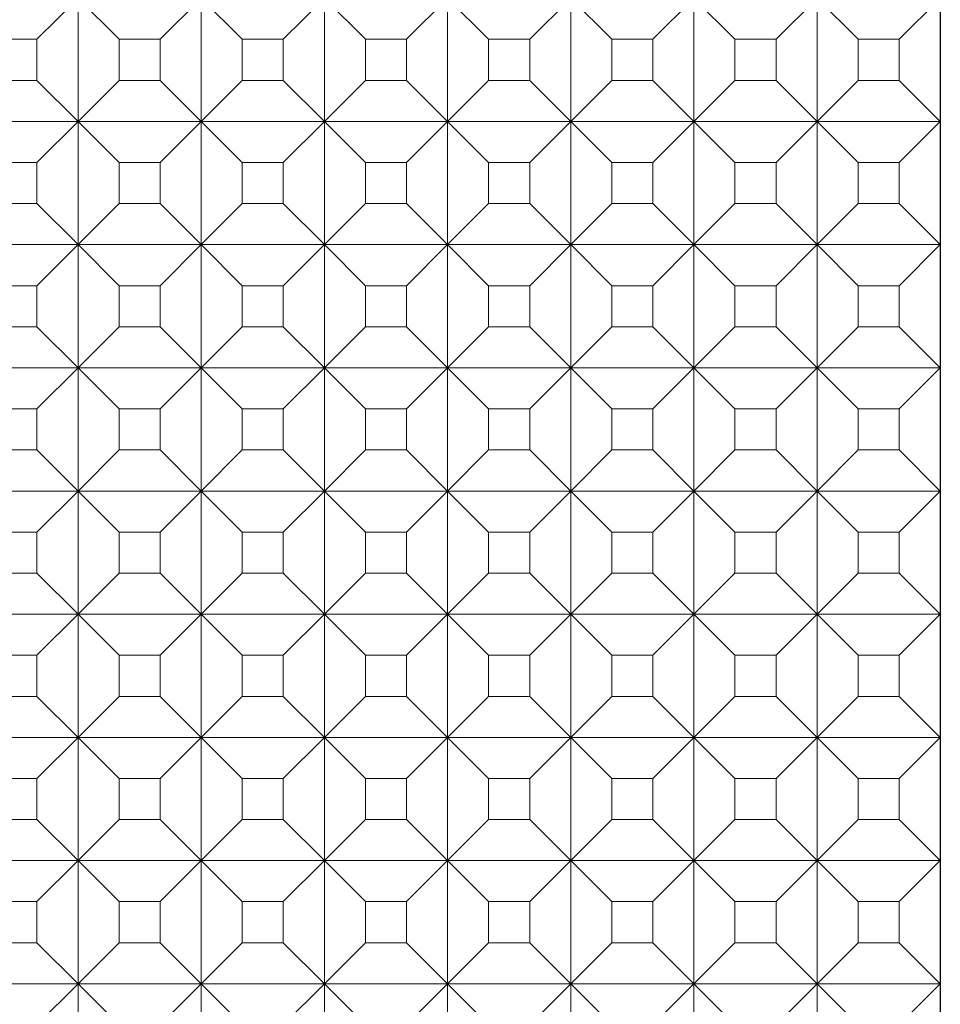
# Model space of a CAD drawing. Header units: millimetres. Extents: x -7 to 74.8, y -68.9 to 16.9.
# Tile 6 of 8: x 63.6 to 74.8, y -45.5 to -33.5. Entities that reach past the tile are written whole.
import ezdxf

# ---------------------------------------------------------------- set-up
doc = ezdxf.new("R2010")
doc.units = ezdxf.units.MM
doc.linetypes.add('CENTER2', pattern=[28.575, 19.05, -3.175, 3.175, -3.175])
for name, color, linetype, lineweight in [('CL', 1, 'CENTER2', 15), ('G', 3, 'Continuous', 18), ('W', 7, 'Continuous', 30)]:
    doc.layers.add(name, color=color, linetype=linetype, lineweight=lineweight)

msp = doc.modelspace()

# ---------------------------------------------------------------- linework, layer by layer
at = {"layer": 'CL', "ltscale": 0.3}
msp.add_line((64.3138, -21.5971), (64.3138, -68.937), dxfattribs=at)
at = {"layer": 'G', "ltscale": 25.4}
for p, q in [((63.8138, -33.7498), (64.3138, -33.2498)), ((64.3138, -33.2498), (64.3138, -34.7498)), ((64.3138, -33.2498), (64.8138, -33.7498)), ((65.3138, -33.7498), (65.8138, -33.2498)), ((65.8138, -33.2498), (65.8138, -34.7498)), ((65.8138, -33.2498), (66.3138, -33.7498)), ((66.8138, -33.7498), (67.3138, -33.2498)), ((67.3138, -33.2498), (67.3138, -34.7498)), ((67.3138, -33.2498), (67.8138, -33.7498)), ((68.3138, -33.7498), (68.8138, -33.2498)), ((68.8138, -33.2498), (68.8138, -34.7498)), ((68.8138, -33.2498), (69.3138, -33.7498)), ((69.8138, -33.7498), (70.3138, -33.2498)), ((70.3138, -33.2498), (70.3138, -34.7498)), ((70.3138, -33.2498), (70.8138, -33.7498)), ((71.3138, -33.7498), (71.8138, -33.2498)), ((71.8138, -33.2498), (71.8138, -34.7498)), ((71.8138, -33.2498), (72.3138, -33.7498)), ((72.8138, -33.7498), (73.3138, -33.2498)), ((73.3138, -33.2498), (73.3138, -34.7498)), ((73.3138, -33.2498), (73.8138, -33.7498)), ((74.3138, -33.7498), (74.8138, -33.2498)), ((63.8138, -33.7498), (63.3138, -33.7498)), ((63.8138, -33.7498), (63.8138, -34.2498)), ((65.3138, -33.7498), (64.8138, -33.7498)), ((64.8138, -33.7498), (64.8138, -34.2498)), ((65.3138, -33.7498), (65.3138, -34.2498)), ((66.8138, -33.7498), (66.3138, -33.7498)), ((66.3138, -33.7498), (66.3138, -34.2498)), ((66.8138, -33.7498), (66.8138, -34.2498)), ((68.3138, -33.7498), (67.8138, -33.7498)), ((67.8138, -33.7498), (67.8138, -34.2498)), ((68.3138, -33.7498), (68.3138, -34.2498)), ((69.8138, -33.7498), (69.3138, -33.7498)), ((69.3138, -33.7498), (69.3138, -34.2498)), ((69.8138, -33.7498), (69.8138, -34.2498)), ((71.3138, -33.7498), (70.8138, -33.7498)), ((70.8138, -33.7498), (70.8138, -34.2498)), ((71.3138, -33.7498), (71.3138, -34.2498)), ((72.8138, -33.7498), (72.3138, -33.7498)), ((72.3138, -33.7498), (72.3138, -34.2498)), ((72.8138, -33.7498), (72.8138, -34.2498)), ((74.3138, -33.7498), (73.8138, -33.7498)), ((73.8138, -33.7498), (73.8138, -34.2498)), ((74.3138, -34.2498), (74.3138, -33.7498)), ((63.8138, -34.2498), (63.3138, -34.2498)), ((64.3138, -34.7498), (63.8138, -34.2498)), ((64.8138, -34.2498), (64.3138, -34.7498)), ((65.3138, -34.2498), (64.8138, -34.2498)), ((65.8138, -34.7498), (65.3138, -34.2498)), ((66.3138, -34.2498), (65.8138, -34.7498)), ((66.8138, -34.2498), (66.3138, -34.2498)), ((67.3138, -34.7498), (66.8138, -34.2498)), ((67.8138, -34.2498), (67.3138, -34.7498)), ((68.3138, -34.2498), (67.8138, -34.2498)), ((68.8138, -34.7498), (68.3138, -34.2498)), ((69.3138, -34.2498), (68.8138, -34.7498)), ((69.8138, -34.2498), (69.3138, -34.2498)), ((70.3138, -34.7498), (69.8138, -34.2498)), ((70.8138, -34.2498), (70.3138, -34.7498)), ((71.3138, -34.2498), (70.8138, -34.2498)), ((71.8138, -34.7498), (71.3138, -34.2498)), ((72.3138, -34.2498), (71.8138, -34.7498)), ((72.8138, -34.2498), (72.3138, -34.2498)), ((73.3138, -34.7498), (72.8138, -34.2498)), ((73.8138, -34.2498), (73.3138, -34.7498)), ((74.3138, -34.2498), (73.8138, -34.2498)), ((74.8138, -34.7498), (74.3138, -34.2498)), ((64.3138, -34.7498), (62.8138, -34.7498)), ((63.8138, -35.2498), (64.3138, -34.7498)), ((65.8138, -34.7498), (64.3138, -34.7498)), ((64.3138, -34.7498), (64.3138, -36.2498)), ((64.3138, -34.7498), (64.8138, -35.2498)), ((65.3138, -35.2498), (65.8138, -34.7498)), ((67.3138, -34.7498), (65.8138, -34.7498)), ((65.8138, -34.7498), (65.8138, -36.2498)), ((65.8138, -34.7498), (66.3138, -35.2498)), ((66.8138, -35.2498), (67.3138, -34.7498)), ((68.8138, -34.7498), (67.3138, -34.7498)), ((67.3138, -34.7498), (67.3138, -36.2498)), ((67.3138, -34.7498), (67.8138, -35.2498)), ((68.3138, -35.2498), (68.8138, -34.7498)), ((70.3138, -34.7498), (68.8138, -34.7498)), ((68.8138, -34.7498), (68.8138, -36.2498)), ((68.8138, -34.7498), (69.3138, -35.2498)), ((69.8138, -35.2498), (70.3138, -34.7498)), ((71.8138, -34.7498), (70.3138, -34.7498)), ((70.3138, -34.7498), (70.3138, -36.2498)), ((70.3138, -34.7498), (70.8138, -35.2498)), ((71.3138, -35.2498), (71.8138, -34.7498)), ((73.3138, -34.7498), (71.8138, -34.7498)), ((71.8138, -34.7498), (71.8138, -36.2498)), ((71.8138, -34.7498), (72.3138, -35.2498)), ((72.8138, -35.2498), (73.3138, -34.7498)), ((74.8138, -34.7498), (73.3138, -34.7498)), ((73.3138, -34.7498), (73.3138, -36.2498)), ((73.3138, -34.7498), (73.8138, -35.2498)), ((74.3138, -35.2498), (74.8138, -34.7498)), ((63.8138, -35.2498), (63.3138, -35.2498)), ((63.8138, -35.2498), (63.8138, -35.7498)), ((65.3138, -35.2498), (64.8138, -35.2498)), ((64.8138, -35.2498), (64.8138, -35.7498)), ((65.3138, -35.2498), (65.3138, -35.7498)), ((66.8138, -35.2498), (66.3138, -35.2498)), ((66.3138, -35.2498), (66.3138, -35.7498)), ((66.8138, -35.2498), (66.8138, -35.7498)), ((68.3138, -35.2498), (67.8138, -35.2498)), ((67.8138, -35.2498), (67.8138, -35.7498)), ((68.3138, -35.2498), (68.3138, -35.7498)), ((69.8138, -35.2498), (69.3138, -35.2498)), ((69.3138, -35.2498), (69.3138, -35.7498)), ((69.8138, -35.2498), (69.8138, -35.7498)), ((71.3138, -35.2498), (70.8138, -35.2498)), ((70.8138, -35.2498), (70.8138, -35.7498)), ((71.3138, -35.2498), (71.3138, -35.7498)), ((72.8138, -35.2498), (72.3138, -35.2498)), ((72.3138, -35.2498), (72.3138, -35.7498)), ((72.8138, -35.2498), (72.8138, -35.7498)), ((74.3138, -35.2498), (73.8138, -35.2498)), ((73.8138, -35.2498), (73.8138, -35.7498)), ((74.3138, -35.7498), (74.3138, -35.2498)), ((63.8138, -35.7498), (63.3138, -35.7498)), ((64.3138, -36.2498), (63.8138, -35.7498)), ((64.8138, -35.7498), (64.3138, -36.2498)), ((65.3138, -35.7498), (64.8138, -35.7498)), ((65.8138, -36.2498), (65.3138, -35.7498)), ((66.3138, -35.7498), (65.8138, -36.2498)), ((66.8138, -35.7498), (66.3138, -35.7498)), ((67.3138, -36.2498), (66.8138, -35.7498)), ((67.8138, -35.7498), (67.3138, -36.2498)), ((68.3138, -35.7498), (67.8138, -35.7498)), ((68.8138, -36.2498), (68.3138, -35.7498)), ((69.3138, -35.7498), (68.8138, -36.2498)), ((69.8138, -35.7498), (69.3138, -35.7498)), ((70.3138, -36.2498), (69.8138, -35.7498)), ((70.8138, -35.7498), (70.3138, -36.2498)), ((71.3138, -35.7498), (70.8138, -35.7498)), ((71.8138, -36.2498), (71.3138, -35.7498)), ((72.3138, -35.7498), (71.8138, -36.2498)), ((72.8138, -35.7498), (72.3138, -35.7498)), ((73.3138, -36.2498), (72.8138, -35.7498)), ((73.8138, -35.7498), (73.3138, -36.2498)), ((74.3138, -35.7498), (73.8138, -35.7498)), ((74.8138, -36.2498), (74.3138, -35.7498)), ((64.3138, -36.2498), (62.8138, -36.2498)), ((63.8138, -36.7498), (64.3138, -36.2498)), ((65.8138, -36.2498), (64.3138, -36.2498)), ((64.3138, -36.2498), (64.3138, -37.7498)), ((64.3138, -36.2498), (64.8138, -36.7498)), ((65.3138, -36.7498), (65.8138, -36.2498)), ((67.3138, -36.2498), (65.8138, -36.2498)), ((65.8138, -36.2498), (65.8138, -37.7498)), ((65.8138, -36.2498), (66.3138, -36.7498)), ((66.8138, -36.7498), (67.3138, -36.2498)), ((68.8138, -36.2498), (67.3138, -36.2498)), ((67.3138, -36.2498), (67.3138, -37.7498)), ((67.3138, -36.2498), (67.8138, -36.7498)), ((68.3138, -36.7498), (68.8138, -36.2498)), ((70.3138, -36.2498), (68.8138, -36.2498)), ((68.8138, -36.2498), (68.8138, -37.7498)), ((68.8138, -36.2498), (69.3138, -36.7498)), ((69.8138, -36.7498), (70.3138, -36.2498)), ((71.8138, -36.2498), (70.3138, -36.2498)), ((70.3138, -36.2498), (70.3138, -37.7498)), ((70.3138, -36.2498), (70.8138, -36.7498)), ((71.3138, -36.7498), (71.8138, -36.2498)), ((73.3138, -36.2498), (71.8138, -36.2498)), ((71.8138, -36.2498), (71.8138, -37.7498)), ((71.8138, -36.2498), (72.3138, -36.7498)), ((72.8138, -36.7498), (73.3138, -36.2498)), ((74.8138, -36.2498), (73.3138, -36.2498)), ((73.3138, -36.2498), (73.3138, -37.7498)), ((73.3138, -36.2498), (73.8138, -36.7498)), ((74.3138, -36.7498), (74.8138, -36.2498)), ((63.8138, -36.7498), (63.3138, -36.7498)), ((63.8138, -36.7498), (63.8138, -37.2498)), ((65.3138, -36.7498), (64.8138, -36.7498)), ((64.8138, -36.7498), (64.8138, -37.2498)), ((65.3138, -36.7498), (65.3138, -37.2498)), ((66.8138, -36.7498), (66.3138, -36.7498)), ((66.3138, -36.7498), (66.3138, -37.2498)), ((66.8138, -36.7498), (66.8138, -37.2498)), ((68.3138, -36.7498), (67.8138, -36.7498)), ((67.8138, -36.7498), (67.8138, -37.2498)), ((68.3138, -36.7498), (68.3138, -37.2498)), ((69.8138, -36.7498), (69.3138, -36.7498)), ((69.3138, -36.7498), (69.3138, -37.2498)), ((69.8138, -36.7498), (69.8138, -37.2498)), ((71.3138, -36.7498), (70.8138, -36.7498)), ((70.8138, -36.7498), (70.8138, -37.2498)), ((71.3138, -36.7498), (71.3138, -37.2498)), ((72.8138, -36.7498), (72.3138, -36.7498)), ((72.3138, -36.7498), (72.3138, -37.2498)), ((72.8138, -36.7498), (72.8138, -37.2498)), ((74.3138, -36.7498), (73.8138, -36.7498)), ((73.8138, -36.7498), (73.8138, -37.2498)), ((74.3138, -37.2498), (74.3138, -36.7498)), ((63.8138, -37.2498), (63.3138, -37.2498)), ((64.3138, -37.7498), (63.8138, -37.2498)), ((64.8138, -37.2498), (64.3138, -37.7498)), ((65.3138, -37.2498), (64.8138, -37.2498)), ((65.8138, -37.7498), (65.3138, -37.2498)), ((66.3138, -37.2498), (65.8138, -37.7498)), ((66.8138, -37.2498), (66.3138, -37.2498)), ((67.3138, -37.7498), (66.8138, -37.2498)), ((67.8138, -37.2498), (67.3138, -37.7498)), ((68.3138, -37.2498), (67.8138, -37.2498)), ((68.8138, -37.7498), (68.3138, -37.2498)), ((69.3138, -37.2498), (68.8138, -37.7498)), ((69.8138, -37.2498), (69.3138, -37.2498)), ((70.3138, -37.7498), (69.8138, -37.2498)), ((70.8138, -37.2498), (70.3138, -37.7498)), ((71.3138, -37.2498), (70.8138, -37.2498)), ((71.8138, -37.7498), (71.3138, -37.2498)), ((72.3138, -37.2498), (71.8138, -37.7498)), ((72.8138, -37.2498), (72.3138, -37.2498)), ((73.3138, -37.7498), (72.8138, -37.2498)), ((73.8138, -37.2498), (73.3138, -37.7498)), ((74.3138, -37.2498), (73.8138, -37.2498)), ((74.8138, -37.7498), (74.3138, -37.2498)), ((64.3138, -37.7498), (62.8138, -37.7498)), ((63.8138, -38.2498), (64.3138, -37.7498)), ((65.8138, -37.7498), (64.3138, -37.7498)), ((64.3138, -37.7498), (64.3138, -39.2498)), ((64.3138, -37.7498), (64.8138, -38.2498)), ((65.3138, -38.2498), (65.8138, -37.7498)), ((67.3138, -37.7498), (65.8138, -37.7498)), ((65.8138, -37.7498), (65.8138, -39.2498)), ((65.8138, -37.7498), (66.3138, -38.2498)), ((66.8138, -38.2498), (67.3138, -37.7498)), ((68.8138, -37.7498), (67.3138, -37.7498)), ((67.3138, -37.7498), (67.3138, -39.2498)), ((67.3138, -37.7498), (67.8138, -38.2498)), ((68.3138, -38.2498), (68.8138, -37.7498)), ((70.3138, -37.7498), (68.8138, -37.7498)), ((68.8138, -37.7498), (68.8138, -39.2498)), ((68.8138, -37.7498), (69.3138, -38.2498)), ((69.8138, -38.2498), (70.3138, -37.7498)), ((71.8138, -37.7498), (70.3138, -37.7498)), ((70.3138, -37.7498), (70.3138, -39.2498)), ((70.3138, -37.7498), (70.8138, -38.2498)), ((71.3138, -38.2498), (71.8138, -37.7498)), ((73.3138, -37.7498), (71.8138, -37.7498)), ((71.8138, -37.7498), (71.8138, -39.2498)), ((71.8138, -37.7498), (72.3138, -38.2498)), ((72.8138, -38.2498), (73.3138, -37.7498)), ((74.8138, -37.7498), (73.3138, -37.7498)), ((73.3138, -37.7498), (73.3138, -39.2498)), ((73.3138, -37.7498), (73.8138, -38.2498)), ((74.3138, -38.2498), (74.8138, -37.7498)), ((63.8138, -38.2498), (63.3138, -38.2498)), ((63.8138, -38.2498), (63.8138, -38.7498)), ((65.3138, -38.2498), (64.8138, -38.2498)), ((64.8138, -38.2498), (64.8138, -38.7498)), ((65.3138, -38.2498), (65.3138, -38.7498)), ((66.8138, -38.2498), (66.3138, -38.2498)), ((66.3138, -38.2498), (66.3138, -38.7498)), ((66.8138, -38.2498), (66.8138, -38.7498)), ((68.3138, -38.2498), (67.8138, -38.2498)), ((67.8138, -38.2498), (67.8138, -38.7498)), ((68.3138, -38.2498), (68.3138, -38.7498)), ((69.8138, -38.2498), (69.3138, -38.2498)), ((69.3138, -38.2498), (69.3138, -38.7498)), ((69.8138, -38.2498), (69.8138, -38.7498)), ((71.3138, -38.2498), (70.8138, -38.2498)), ((70.8138, -38.2498), (70.8138, -38.7498)), ((71.3138, -38.2498), (71.3138, -38.7498)), ((72.8138, -38.2498), (72.3138, -38.2498)), ((72.3138, -38.2498), (72.3138, -38.7498)), ((72.8138, -38.2498), (72.8138, -38.7498)), ((74.3138, -38.2498), (73.8138, -38.2498)), ((73.8138, -38.2498), (73.8138, -38.7498)), ((74.3138, -38.7498), (74.3138, -38.2498)), ((63.8138, -38.7498), (63.3138, -38.7498)), ((64.3138, -39.2498), (63.8138, -38.7498)), ((64.8138, -38.7498), (64.3138, -39.2498)), ((65.3138, -38.7498), (64.8138, -38.7498)), ((65.8138, -39.2498), (65.3138, -38.7498)), ((66.3138, -38.7498), (65.8138, -39.2498)), ((66.8138, -38.7498), (66.3138, -38.7498)), ((67.3138, -39.2498), (66.8138, -38.7498)), ((67.8138, -38.7498), (67.3138, -39.2498)), ((68.3138, -38.7498), (67.8138, -38.7498)), ((68.8138, -39.2498), (68.3138, -38.7498)), ((69.3138, -38.7498), (68.8138, -39.2498)), ((69.8138, -38.7498), (69.3138, -38.7498)), ((70.3138, -39.2498), (69.8138, -38.7498)), ((70.8138, -38.7498), (70.3138, -39.2498)), ((71.3138, -38.7498), (70.8138, -38.7498)), ((71.8138, -39.2498), (71.3138, -38.7498)), ((72.3138, -38.7498), (71.8138, -39.2498)), ((72.8138, -38.7498), (72.3138, -38.7498)), ((73.3138, -39.2498), (72.8138, -38.7498)), ((73.8138, -38.7498), (73.3138, -39.2498)), ((74.3138, -38.7498), (73.8138, -38.7498)), ((74.8138, -39.2498), (74.3138, -38.7498)), ((64.3138, -39.2498), (62.8138, -39.2498)), ((63.8138, -39.7498), (64.3138, -39.2498)), ((65.8138, -39.2498), (64.3138, -39.2498)), ((64.3138, -39.2498), (64.3138, -40.7498)), ((64.3138, -39.2498), (64.8138, -39.7498)), ((65.3138, -39.7498), (65.8138, -39.2498)), ((67.3138, -39.2498), (65.8138, -39.2498)), ((65.8138, -39.2498), (65.8138, -40.7498)), ((65.8138, -39.2498), (66.3138, -39.7498)), ((66.8138, -39.7498), (67.3138, -39.2498)), ((68.8138, -39.2498), (67.3138, -39.2498)), ((67.3138, -39.2498), (67.3138, -40.7498)), ((67.3138, -39.2498), (67.8138, -39.7498)), ((68.3138, -39.7498), (68.8138, -39.2498)), ((70.3138, -39.2498), (68.8138, -39.2498)), ((68.8138, -39.2498), (68.8138, -40.7498)), ((68.8138, -39.2498), (69.3138, -39.7498)), ((69.8138, -39.7498), (70.3138, -39.2498)), ((71.8138, -39.2498), (70.3138, -39.2498)), ((70.3138, -39.2498), (70.3138, -40.7498)), ((70.3138, -39.2498), (70.8138, -39.7498)), ((71.3138, -39.7498), (71.8138, -39.2498)), ((73.3138, -39.2498), (71.8138, -39.2498)), ((71.8138, -39.2498), (71.8138, -40.7498)), ((71.8138, -39.2498), (72.3138, -39.7498)), ((72.8138, -39.7498), (73.3138, -39.2498)), ((74.8138, -39.2498), (73.3138, -39.2498)), ((73.3138, -39.2498), (73.3138, -40.7498)), ((73.3138, -39.2498), (73.8138, -39.7498)), ((74.3138, -39.7498), (74.8138, -39.2498)), ((63.8138, -39.7498), (63.3138, -39.7498)), ((63.8138, -39.7498), (63.8138, -40.2498)), ((65.3138, -39.7498), (64.8138, -39.7498)), ((64.8138, -39.7498), (64.8138, -40.2498)), ((65.3138, -39.7498), (65.3138, -40.2498)), ((66.8138, -39.7498), (66.3138, -39.7498)), ((66.3138, -39.7498), (66.3138, -40.2498)), ((66.8138, -39.7498), (66.8138, -40.2498)), ((68.3138, -39.7498), (67.8138, -39.7498)), ((67.8138, -39.7498), (67.8138, -40.2498)), ((68.3138, -39.7498), (68.3138, -40.2498)), ((69.8138, -39.7498), (69.3138, -39.7498)), ((69.3138, -39.7498), (69.3138, -40.2498)), ((69.8138, -39.7498), (69.8138, -40.2498)), ((71.3138, -39.7498), (70.8138, -39.7498)), ((70.8138, -39.7498), (70.8138, -40.2498)), ((71.3138, -39.7498), (71.3138, -40.2498)), ((72.8138, -39.7498), (72.3138, -39.7498)), ((72.3138, -39.7498), (72.3138, -40.2498)), ((72.8138, -39.7498), (72.8138, -40.2498)), ((74.3138, -39.7498), (73.8138, -39.7498)), ((73.8138, -39.7498), (73.8138, -40.2498)), ((74.3138, -40.2498), (74.3138, -39.7498)), ((63.8138, -40.2498), (63.3138, -40.2498)), ((64.3138, -40.7498), (63.8138, -40.2498)), ((64.8138, -40.2498), (64.3138, -40.7498)), ((65.3138, -40.2498), (64.8138, -40.2498)), ((65.8138, -40.7498), (65.3138, -40.2498)), ((66.3138, -40.2498), (65.8138, -40.7498)), ((66.8138, -40.2498), (66.3138, -40.2498)), ((67.3138, -40.7498), (66.8138, -40.2498)), ((67.8138, -40.2498), (67.3138, -40.7498)), ((68.3138, -40.2498), (67.8138, -40.2498)), ((68.8138, -40.7498), (68.3138, -40.2498)), ((69.3138, -40.2498), (68.8138, -40.7498)), ((69.8138, -40.2498), (69.3138, -40.2498)), ((70.3138, -40.7498), (69.8138, -40.2498)), ((70.8138, -40.2498), (70.3138, -40.7498)), ((71.3138, -40.2498), (70.8138, -40.2498)), ((71.8138, -40.7498), (71.3138, -40.2498)), ((72.3138, -40.2498), (71.8138, -40.7498)), ((72.8138, -40.2498), (72.3138, -40.2498)), ((73.3138, -40.7498), (72.8138, -40.2498)), ((73.8138, -40.2498), (73.3138, -40.7498)), ((74.3138, -40.2498), (73.8138, -40.2498)), ((74.8138, -40.7498), (74.3138, -40.2498)), ((64.3138, -40.7498), (62.8138, -40.7498)), ((63.8138, -41.2498), (64.3138, -40.7498)), ((65.8138, -40.7498), (64.3138, -40.7498)), ((64.3138, -40.7498), (64.3138, -42.2498)), ((64.3138, -40.7498), (64.8138, -41.2498)), ((65.3138, -41.2498), (65.8138, -40.7498)), ((67.3138, -40.7498), (65.8138, -40.7498)), ((65.8138, -40.7498), (65.8138, -42.2498)), ((65.8138, -40.7498), (66.3138, -41.2498)), ((66.8138, -41.2498), (67.3138, -40.7498)), ((68.8138, -40.7498), (67.3138, -40.7498)), ((67.3138, -40.7498), (67.3138, -42.2498)), ((67.3138, -40.7498), (67.8138, -41.2498)), ((68.3138, -41.2498), (68.8138, -40.7498)), ((70.3138, -40.7498), (68.8138, -40.7498)), ((68.8138, -40.7498), (68.8138, -42.2498)), ((68.8138, -40.7498), (69.3138, -41.2498)), ((69.8138, -41.2498), (70.3138, -40.7498)), ((71.8138, -40.7498), (70.3138, -40.7498)), ((70.3138, -40.7498), (70.3138, -42.2498)), ((70.3138, -40.7498), (70.8138, -41.2498)), ((71.3138, -41.2498), (71.8138, -40.7498)), ((73.3138, -40.7498), (71.8138, -40.7498)), ((71.8138, -40.7498), (71.8138, -42.2498)), ((71.8138, -40.7498), (72.3138, -41.2498)), ((72.8138, -41.2498), (73.3138, -40.7498)), ((74.8138, -40.7498), (73.3138, -40.7498)), ((73.3138, -40.7498), (73.3138, -42.2498)), ((73.3138, -40.7498), (73.8138, -41.2498)), ((74.3138, -41.2498), (74.8138, -40.7498)), ((63.8138, -41.2498), (63.3138, -41.2498)), ((63.8138, -41.2498), (63.8138, -41.7498)), ((65.3138, -41.2498), (64.8138, -41.2498)), ((64.8138, -41.2498), (64.8138, -41.7498)), ((65.3138, -41.2498), (65.3138, -41.7498)), ((66.8138, -41.2498), (66.3138, -41.2498)), ((66.3138, -41.2498), (66.3138, -41.7498)), ((66.8138, -41.2498), (66.8138, -41.7498)), ((68.3138, -41.2498), (67.8138, -41.2498)), ((67.8138, -41.2498), (67.8138, -41.7498)), ((68.3138, -41.2498), (68.3138, -41.7498)), ((69.8138, -41.2498), (69.3138, -41.2498)), ((69.3138, -41.2498), (69.3138, -41.7498)), ((69.8138, -41.2498), (69.8138, -41.7498)), ((71.3138, -41.2498), (70.8138, -41.2498)), ((70.8138, -41.2498), (70.8138, -41.7498)), ((71.3138, -41.2498), (71.3138, -41.7498)), ((72.8138, -41.2498), (72.3138, -41.2498)), ((72.3138, -41.2498), (72.3138, -41.7498)), ((72.8138, -41.2498), (72.8138, -41.7498)), ((74.3138, -41.2498), (73.8138, -41.2498)), ((73.8138, -41.2498), (73.8138, -41.7498)), ((74.3138, -41.7498), (74.3138, -41.2498)), ((63.8138, -41.7498), (63.3138, -41.7498)), ((64.3138, -42.2498), (63.8138, -41.7498)), ((64.8138, -41.7498), (64.3138, -42.2498)), ((65.3138, -41.7498), (64.8138, -41.7498)), ((65.8138, -42.2498), (65.3138, -41.7498)), ((66.3138, -41.7498), (65.8138, -42.2498)), ((66.8138, -41.7498), (66.3138, -41.7498)), ((67.3138, -42.2498), (66.8138, -41.7498)), ((67.8138, -41.7498), (67.3138, -42.2498)), ((68.3138, -41.7498), (67.8138, -41.7498)), ((68.8138, -42.2498), (68.3138, -41.7498)), ((69.3138, -41.7498), (68.8138, -42.2498)), ((69.8138, -41.7498), (69.3138, -41.7498)), ((70.3138, -42.2498), (69.8138, -41.7498)), ((70.8138, -41.7498), (70.3138, -42.2498)), ((71.3138, -41.7498), (70.8138, -41.7498)), ((71.8138, -42.2498), (71.3138, -41.7498)), ((72.3138, -41.7498), (71.8138, -42.2498)), ((72.8138, -41.7498), (72.3138, -41.7498)), ((73.3138, -42.2498), (72.8138, -41.7498)), ((73.8138, -41.7498), (73.3138, -42.2498)), ((74.3138, -41.7498), (73.8138, -41.7498)), ((74.8138, -42.2498), (74.3138, -41.7498)), ((64.3138, -42.2498), (62.8138, -42.2498)), ((63.8138, -42.7498), (64.3138, -42.2498)), ((65.8138, -42.2498), (64.3138, -42.2498)), ((64.3138, -42.2498), (64.3138, -43.7498)), ((64.3138, -42.2498), (64.8138, -42.7498)), ((65.3138, -42.7498), (65.8138, -42.2498)), ((67.3138, -42.2498), (65.8138, -42.2498)), ((65.8138, -42.2498), (65.8138, -43.7498)), ((65.8138, -42.2498), (66.3138, -42.7498)), ((66.8138, -42.7498), (67.3138, -42.2498)), ((68.8138, -42.2498), (67.3138, -42.2498)), ((67.3138, -42.2498), (67.3138, -43.7498)), ((67.3138, -42.2498), (67.8138, -42.7498)), ((68.3138, -42.7498), (68.8138, -42.2498)), ((70.3138, -42.2498), (68.8138, -42.2498)), ((68.8138, -42.2498), (68.8138, -43.7498)), ((68.8138, -42.2498), (69.3138, -42.7498)), ((69.8138, -42.7498), (70.3138, -42.2498)), ((71.8138, -42.2498), (70.3138, -42.2498)), ((70.3138, -42.2498), (70.3138, -43.7498)), ((70.3138, -42.2498), (70.8138, -42.7498)), ((71.3138, -42.7498), (71.8138, -42.2498)), ((73.3138, -42.2498), (71.8138, -42.2498)), ((71.8138, -42.2498), (71.8138, -43.7498)), ((71.8138, -42.2498), (72.3138, -42.7498)), ((72.8138, -42.7498), (73.3138, -42.2498)), ((74.8138, -42.2498), (73.3138, -42.2498)), ((73.3138, -42.2498), (73.3138, -43.7498)), ((73.3138, -42.2498), (73.8138, -42.7498)), ((74.3138, -42.7498), (74.8138, -42.2498)), ((63.8138, -42.7498), (63.3138, -42.7498)), ((63.8138, -42.7498), (63.8138, -43.2498)), ((65.3138, -42.7498), (64.8138, -42.7498)), ((64.8138, -42.7498), (64.8138, -43.2498)), ((65.3138, -42.7498), (65.3138, -43.2498)), ((66.8138, -42.7498), (66.3138, -42.7498)), ((66.3138, -42.7498), (66.3138, -43.2498)), ((66.8138, -42.7498), (66.8138, -43.2498)), ((68.3138, -42.7498), (67.8138, -42.7498)), ((67.8138, -42.7498), (67.8138, -43.2498)), ((68.3138, -42.7498), (68.3138, -43.2498)), ((69.8138, -42.7498), (69.3138, -42.7498)), ((69.3138, -42.7498), (69.3138, -43.2498)), ((69.8138, -42.7498), (69.8138, -43.2498)), ((71.3138, -42.7498), (70.8138, -42.7498)), ((70.8138, -42.7498), (70.8138, -43.2498)), ((71.3138, -42.7498), (71.3138, -43.2498)), ((72.8138, -42.7498), (72.3138, -42.7498)), ((72.3138, -42.7498), (72.3138, -43.2498)), ((72.8138, -42.7498), (72.8138, -43.2498)), ((74.3138, -42.7498), (73.8138, -42.7498)), ((73.8138, -42.7498), (73.8138, -43.2498)), ((74.3138, -43.2498), (74.3138, -42.7498)), ((63.8138, -43.2498), (63.3138, -43.2498)), ((64.3138, -43.7498), (63.8138, -43.2498)), ((64.8138, -43.2498), (64.3138, -43.7498)), ((65.3138, -43.2498), (64.8138, -43.2498)), ((65.8138, -43.7498), (65.3138, -43.2498)), ((66.3138, -43.2498), (65.8138, -43.7498)), ((66.8138, -43.2498), (66.3138, -43.2498)), ((67.3138, -43.7498), (66.8138, -43.2498)), ((67.8138, -43.2498), (67.3138, -43.7498)), ((68.3138, -43.2498), (67.8138, -43.2498)), ((68.8138, -43.7498), (68.3138, -43.2498)), ((69.3138, -43.2498), (68.8138, -43.7498)), ((69.8138, -43.2498), (69.3138, -43.2498)), ((70.3138, -43.7498), (69.8138, -43.2498)), ((70.8138, -43.2498), (70.3138, -43.7498)), ((71.3138, -43.2498), (70.8138, -43.2498)), ((71.8138, -43.7498), (71.3138, -43.2498)), ((72.3138, -43.2498), (71.8138, -43.7498)), ((72.8138, -43.2498), (72.3138, -43.2498)), ((73.3138, -43.7498), (72.8138, -43.2498)), ((73.8138, -43.2498), (73.3138, -43.7498)), ((74.3138, -43.2498), (73.8138, -43.2498)), ((74.8138, -43.7498), (74.3138, -43.2498)), ((64.3138, -43.7498), (62.8138, -43.7498)), ((63.8138, -44.2498), (64.3138, -43.7498)), ((65.8138, -43.7498), (64.3138, -43.7498)), ((64.3138, -43.7498), (64.3138, -45.2498)), ((64.3138, -43.7498), (64.8138, -44.2498)), ((65.3138, -44.2498), (65.8138, -43.7498)), ((67.3138, -43.7498), (65.8138, -43.7498)), ((65.8138, -43.7498), (65.8138, -45.2498)), ((65.8138, -43.7498), (66.3138, -44.2498)), ((66.8138, -44.2498), (67.3138, -43.7498)), ((68.8138, -43.7498), (67.3138, -43.7498)), ((67.3138, -43.7498), (67.3138, -45.2498)), ((67.3138, -43.7498), (67.8138, -44.2498)), ((68.3138, -44.2498), (68.8138, -43.7498)), ((70.3138, -43.7498), (68.8138, -43.7498)), ((68.8138, -43.7498), (68.8138, -45.2498)), ((68.8138, -43.7498), (69.3138, -44.2498)), ((69.8138, -44.2498), (70.3138, -43.7498)), ((71.8138, -43.7498), (70.3138, -43.7498)), ((70.3138, -43.7498), (70.3138, -45.2498)), ((70.3138, -43.7498), (70.8138, -44.2498)), ((71.3138, -44.2498), (71.8138, -43.7498)), ((73.3138, -43.7498), (71.8138, -43.7498)), ((71.8138, -43.7498), (71.8138, -45.2498)), ((71.8138, -43.7498), (72.3138, -44.2498)), ((72.8138, -44.2498), (73.3138, -43.7498)), ((74.8138, -43.7498), (73.3138, -43.7498)), ((73.3138, -43.7498), (73.3138, -45.2498)), ((73.3138, -43.7498), (73.8138, -44.2498)), ((74.3138, -44.2498), (74.8138, -43.7498)), ((63.8138, -44.2498), (63.3138, -44.2498)), ((63.8138, -44.2498), (63.8138, -44.7498)), ((65.3138, -44.2498), (64.8138, -44.2498)), ((64.8138, -44.2498), (64.8138, -44.7498)), ((65.3138, -44.2498), (65.3138, -44.7498)), ((66.8138, -44.2498), (66.3138, -44.2498)), ((66.3138, -44.2498), (66.3138, -44.7498)), ((66.8138, -44.2498), (66.8138, -44.7498)), ((68.3138, -44.2498), (67.8138, -44.2498)), ((67.8138, -44.2498), (67.8138, -44.7498)), ((68.3138, -44.2498), (68.3138, -44.7498)), ((69.8138, -44.2498), (69.3138, -44.2498)), ((69.3138, -44.2498), (69.3138, -44.7498)), ((69.8138, -44.2498), (69.8138, -44.7498)), ((71.3138, -44.2498), (70.8138, -44.2498)), ((70.8138, -44.2498), (70.8138, -44.7498)), ((71.3138, -44.2498), (71.3138, -44.7498)), ((72.8138, -44.2498), (72.3138, -44.2498)), ((72.3138, -44.2498), (72.3138, -44.7498)), ((72.8138, -44.2498), (72.8138, -44.7498)), ((74.3138, -44.2498), (73.8138, -44.2498)), ((73.8138, -44.2498), (73.8138, -44.7498)), ((74.3138, -44.7498), (74.3138, -44.2498)), ((63.8138, -44.7498), (63.3138, -44.7498)), ((64.3138, -45.2498), (63.8138, -44.7498)), ((64.8138, -44.7498), (64.3138, -45.2498)), ((65.3138, -44.7498), (64.8138, -44.7498)), ((65.8138, -45.2498), (65.3138, -44.7498)), ((66.3138, -44.7498), (65.8138, -45.2498)), ((66.8138, -44.7498), (66.3138, -44.7498)), ((67.3138, -45.2498), (66.8138, -44.7498)), ((67.8138, -44.7498), (67.3138, -45.2498)), ((68.3138, -44.7498), (67.8138, -44.7498)), ((68.8138, -45.2498), (68.3138, -44.7498)), ((69.3138, -44.7498), (68.8138, -45.2498)), ((69.8138, -44.7498), (69.3138, -44.7498)), ((70.3138, -45.2498), (69.8138, -44.7498)), ((70.8138, -44.7498), (70.3138, -45.2498)), ((71.3138, -44.7498), (70.8138, -44.7498)), ((71.8138, -45.2498), (71.3138, -44.7498)), ((72.3138, -44.7498), (71.8138, -45.2498)), ((72.8138, -44.7498), (72.3138, -44.7498)), ((73.3138, -45.2498), (72.8138, -44.7498)), ((73.8138, -44.7498), (73.3138, -45.2498)), ((74.3138, -44.7498), (73.8138, -44.7498)), ((74.8138, -45.2498), (74.3138, -44.7498)), ((64.3138, -45.2498), (62.8138, -45.2498)), ((63.8138, -45.7498), (64.3138, -45.2498)), ((65.8138, -45.2498), (64.3138, -45.2498)), ((64.3138, -45.2498), (64.3138, -46.7498)), ((64.3138, -45.2498), (64.8138, -45.7498)), ((65.3138, -45.7498), (65.8138, -45.2498)), ((67.3138, -45.2498), (65.8138, -45.2498)), ((65.8138, -45.2498), (65.8138, -46.7498)), ((65.8138, -45.2498), (66.3138, -45.7498)), ((66.8138, -45.7498), (67.3138, -45.2498)), ((68.8138, -45.2498), (67.3138, -45.2498)), ((67.3138, -45.2498), (67.3138, -46.7498)), ((67.3138, -45.2498), (67.8138, -45.7498)), ((68.3138, -45.7498), (68.8138, -45.2498)), ((70.3138, -45.2498), (68.8138, -45.2498)), ((68.8138, -45.2498), (68.8138, -46.7498)), ((68.8138, -45.2498), (69.3138, -45.7498)), ((69.8138, -45.7498), (70.3138, -45.2498)), ((71.8138, -45.2498), (70.3138, -45.2498)), ((70.3138, -45.2498), (70.3138, -46.7498)), ((70.3138, -45.2498), (70.8138, -45.7498)), ((71.3138, -45.7498), (71.8138, -45.2498)), ((73.3138, -45.2498), (71.8138, -45.2498)), ((71.8138, -45.2498), (71.8138, -46.7498)), ((71.8138, -45.2498), (72.3138, -45.7498)), ((72.8138, -45.7498), (73.3138, -45.2498)), ((74.8138, -45.2498), (73.3138, -45.2498)), ((73.3138, -45.2498), (73.3138, -46.7498)), ((73.3138, -45.2498), (73.8138, -45.7498)), ((74.3138, -45.7498), (74.8138, -45.2498))]:
    msp.add_line(p, q, dxfattribs=at)
at = {"layer": 'W', "ltscale": 25.4}
for p, q in [((74.8138, -33.2498), (74.8138, -34.7498)), ((74.8138, -34.7498), (74.8138, -36.2498)), ((74.8138, -36.2498), (74.8138, -37.7498)), ((74.8138, -37.7498), (74.8138, -39.2498)), ((74.8138, -39.2498), (74.8138, -40.7498)), ((74.8138, -40.7498), (74.8138, -42.2498)), ((74.8138, -42.2498), (74.8138, -43.7498)), ((74.8138, -43.7498), (74.8138, -45.2498)), ((74.8138, -45.2498), (74.8138, -46.7498))]:
    msp.add_line(p, q, dxfattribs=at)

doc.saveas('drawing.dxf')
